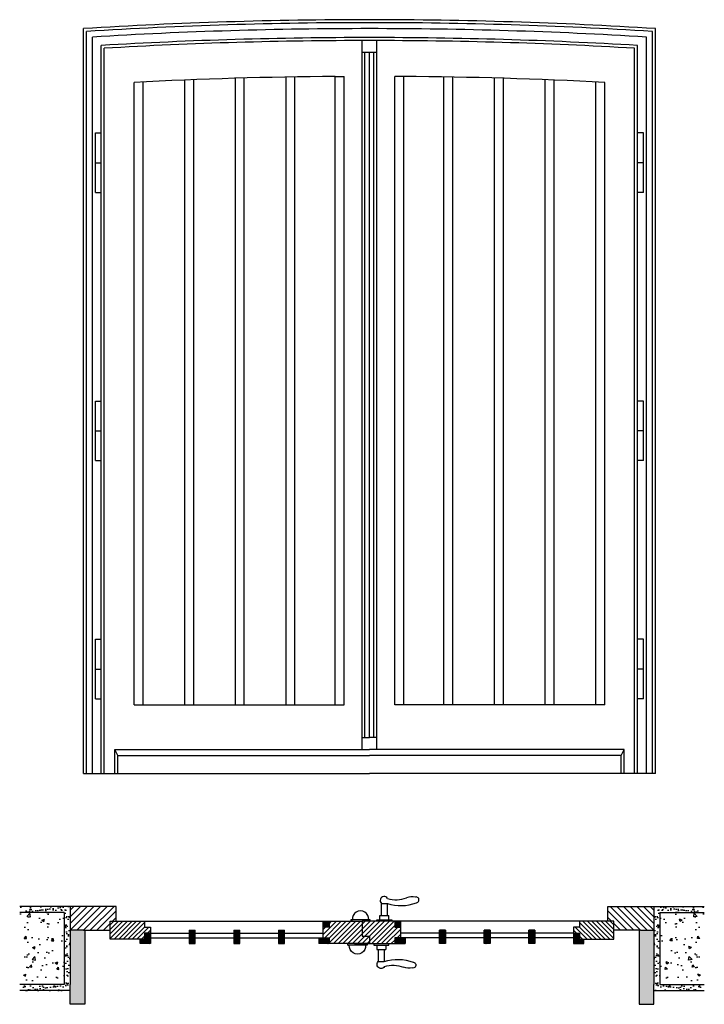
# Model space of a CAD drawing. Extents: x -0.11 to 2.19, y -0.68 to 2.62.
import ezdxf

# ---------------------------------------------------------------- set-up
doc = ezdxf.new("R2010")
doc.units = 0
doc.header["$LTSCALE"] = 0.003367
doc.header["$MEASUREMENT"] = 0
doc.layers.get('0').update_dxf_attribs({"linetype": 'CONTINUOUS'})
pattern_1 = [(45, (0, 0), (-0.002245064, 0.002245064), [])]
pattern_2 = [(135, (2.078919, 0), (0.002245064, 0.002245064), [])]

# ---------------------------------------------------------------- blocks, each defined once
blk = doc.blocks.new('PICAPORTE')
for p, q in [((0.1025, 0.06), (0.1225, 0.06)), ((0.1025, 0.02), (0.1025, 0.06)), ((0.1225, 0.02), (0.1225, 0.06)), ((0, 0.005), (0.005, 0.005)), ((0, 0.005), (0, 0)), ((0.065, 0.005), (0, 0.005)), ((0.065, 0.005), (0.06, 0.005)), ((0.065, 0), (0.065, 0.005)), ((0.0875, 0.005), (0.1375, 0.005)), ((0.0875, 0), (0.0875, 0.005)), ((0.0975, 0.02), (0.1275, 0.02)), ((0.0975, 0.005), (0.0975, 0.02)), ((0.1275, 0.005), (0.1275, 0.02)), ((0.1375, 0.005), (0.1375, 0))]:
    blk.add_line(p, q)
for centre, radius, start, end in [((0.1118, 0.0697), 0.0134, 32.5463, 226.1522), ((0.1519, 0.1644), 0.0922, 251.7465, 292.4452), ((0.2071, 0.0141), 0.0681, 82.0675, 107.0586), ((0.2187, 0.0719), 0.00984, 277.9348, 102.7286), ((0.0325, 0.0074), 0.0276, 355.0209, 184.9791), ((0.1682, 0.1979), 0.1452, 251.6654, 290.92)]:
    blk.add_arc(centre, radius, start, end)

msp = doc.modelspace()

# ---------------------------------------------------------------- hatches: boundary and pattern name
h = msp.add_hatch()
h.set_pattern_fill('AR-SAND', color=256, scale=0.0005, style=0)
h.set_pattern_definition([(37.5, (0, 0), (-0.0008, 0.02447066), [0, -0.019304, 0, -0.02159, 0, -0.0206375]), (7.5, (0, 0), (0.0224762, 0.0358413), [0, -0.010414, 0, -0.017399, 0, -0.0066675]), (327.5, (-0.01562, 0), (0.0395496, 7.186e-05), [0, -0.00635, 0, -0.02286, 0, -0.029845]), (317.5, (-0.01562, 0), (0.0381778, 0.0111465), [0, -0.003175, 0, -0.014986, 0, -0.017145])])
h.paths.add_polyline_path([(0.0595, -0.4342), (0.0595, -0.3542), (-0.1095, -0.3542), (-0.1095, -0.3742), (0.0395, -0.3742), (0.0395, -0.6168), (-0.1095, -0.6168), (-0.1095, -0.6368), (0.0595, -0.6368), (0.0595, -0.6168)])
h = msp.add_hatch()
h.set_pattern_fill('ANSI31', color=256, scale=0.005, style=0)
h.set_pattern_definition([(45, (0, 0), (-0.0112253, 0.0112253), [])])
h.paths.add_polyline_path([(0.2145, -0.3542), (0.0595, -0.3542), (0.0595, -0.4342), (0.1045, -0.4342), (0.1945, -0.4342), (0.1945, -0.4042), (0.2145, -0.4042)])
h = msp.add_hatch()
h.set_pattern_fill('ANSI31', color=256, scale=0.005, style=0)
h.set_pattern_definition([(135, (2.078919, 0), (0.0112253, 0.0112253), [])])
h.paths.add_polyline_path([(1.8645, -0.3542), (1.8645, -0.4042), (1.8845, -0.4042), (1.8845, -0.4342), (1.9745, -0.4342), (2.0195, -0.4342), (2.0195, -0.3542)])
h = msp.add_hatch()
h.set_pattern_fill('AR-SAND', color=256, scale=0.0005, style=0)
h.set_pattern_definition([(142.5, (2.078919, 0), (0.0008, 0.02447066), [0, -0.019304, 0, -0.02159, 0, -0.0206375]), (172.5, (2.07892, 0), (-0.0224762, 0.0358413), [0, -0.010414, 0, -0.017399, 0, -0.0066675]), (212.5, (2.09454, 0), (-0.0395496, 7.186e-05), [0, -0.00635, 0, -0.02286, 0, -0.029845]), (222.5, (2.09454, 0), (-0.0381778, 0.0111465), [0, -0.003175, 0, -0.014986, 0, -0.017145])])
h.paths.add_polyline_path([(2.0195, -0.4342), (2.0195, -0.3542), (2.1884, -0.3542), (2.1884, -0.3742), (2.0395, -0.3742), (2.0395, -0.6168), (2.1884, -0.6168), (2.1884, -0.6368), (2.0195, -0.6368), (2.0195, -0.6168)])
h = msp.add_hatch()
h.set_pattern_fill('AR-CONC', color=256, scale=0.0005, style=0)
h.set_pattern_definition([(50, (0, 0), (0.091092, -0.0079695), [0.009525, -0.104775]), (355, (0, 0), (-0.017621, 0.095528), [0.00762, -0.08382]), (100.451, (0.00759, -0.00066), (0.073471, 0.087558), [0.008095, -0.089045]), (46.184, (0, 0.0254), (0.13554, -0.021021), [0.014287, -0.157163]), (96.636, (0.0113, 0.02365), (0.118702, 0.123713), [0.012143, -0.133568]), (351.184, (0, 0.0254), (0.118702, 0.123713), [0.01143, -0.12573]), (21, (0.0127, 0.01905), (0.0758074, -0.051133), [0.009525, -0.104775]), (326, (0.0127, 0.01905), (0.030901, 0.092094), [0.00762, -0.08382]), (71.451, (0.01902, 0.01479), (0.106708, 0.040961), [0.008095, -0.089045]), (37.5, (0, 0), (0.0015443, 0.0422775), [0, -0.082804, 0, -0.08509, 0, -0.0841375]), (7.5, (0, 0), (0.0334098, 0.0500903), [0, -0.048514, 0, -0.080899, 0, -0.0320675]), (327.5, (-0.02832, 0), (0.0677953, -0.0028644), [0, -0.03175, 0, -0.09906, 0, -0.131445]), (317.5, (-0.04102, 0), (0.0740646, 0.012713), [0, -0.041275, 0, -0.065786, 0, -0.093345])])
h.paths.add_polyline_path([(0.0395, -0.3742), (-0.1095, -0.3742), (-0.1095, -0.6168), (0.0395, -0.6168)])
h = msp.add_hatch()
h.set_pattern_fill('AR-CONC', color=256, scale=0.0005, style=0)
h.set_pattern_definition([(130, (2.07892, 0), (-0.091092, -0.0079695), [0.009525, -0.104775]), (185, (2.07892, 0), (0.017621, 0.095528), [0.00762, -0.08382]), (79.549, (2.07133, -0.00066), (-0.073471, 0.087558), [0.008095, -0.089045]), (133.816, (2.07892, 0.0254), (-0.13554, -0.021021), [0.014287, -0.157163]), (83.364, (2.06762, 0.02365), (-0.118702, 0.123713), [0.012143, -0.133568]), (188.816, (2.07892, 0.0254), (-0.118702, 0.123713), [0.01143, -0.12573]), (159, (2.06622, 0.01905), (-0.0758074, -0.051133), [0.009525, -0.104775]), (214, (2.06622, 0.01905), (-0.030901, 0.092094), [0.00762, -0.08382]), (108.549, (2.0599, 0.01479), (-0.106708, 0.040961), [0.008095, -0.089045]), (142.5, (2.07892, 0), (-0.0015443, 0.0422775), [0, -0.082804, 0, -0.08509, 0, -0.0841375]), (172.5, (2.07892, 0), (-0.0334098, 0.0500903), [0, -0.048514, 0, -0.080899, 0, -0.0320675]), (212.5, (2.10724, 0), (-0.0677953, -0.0028644), [0, -0.03175, 0, -0.09906, 0, -0.131445]), (222.5, (2.11994, 0), (-0.0740646, 0.012713), [0, -0.041275, 0, -0.065786, 0, -0.093345])])
h.paths.add_polyline_path([(2.0395, -0.3742), (2.1884, -0.3742), (2.1884, -0.6168), (2.0395, -0.6168)])
h = msp.add_hatch()
h.set_pattern_fill('ANSI31', color=256, scale=0.0034, style=0)
h.set_pattern_definition([(45, (0, 0), (-0.00763322, 0.00763322), [])])
h.paths.add_polyline_path([(0.3095, -0.4042), (0.1945, -0.4042), (0.1945, -0.4642), (0.3095, -0.4642), (0.3095, -0.4442), (0.3295, -0.4442), (0.3295, -0.4242), (0.3095, -0.4242)])
h = msp.add_hatch()
h.set_pattern_fill('ANSI31', color=256, scale=0.001, style=0)
h.set_pattern_definition(pattern_1)
h.paths.add_polyline_path([(0.9295, -0.4592), (0.9095, -0.4592), (0.8945, -0.4592), (0.8945, -0.4792), (0.9295, -0.4792)])
h.paths.add_polyline_path([(0.9295, -0.4042), (0.9095, -0.4042), (0.9095, -0.4242), (0.9295, -0.4242)])
h = msp.add_hatch()
h.set_pattern_fill('ANSI31', color=256, scale=0.0036, style=0)
h.set_pattern_definition([(45, (0, 0), (-0.00808223, 0.00808223), [])])
h.paths.add_polyline_path([(1.0645, -0.4542), (1.0395, -0.4542), (1.0395, -0.4042), (0.9295, -0.4042), (0.9295, -0.4242), (0.9095, -0.4242), (0.9095, -0.4592), (0.9295, -0.4592), (0.9295, -0.4792), (1.0645, -0.4792)])
h.paths.add_polyline_path([(1.1695, -0.4242), (1.1495, -0.4242), (1.1495, -0.4042), (1.0395, -0.4042), (1.0395, -0.4542), (1.0645, -0.4542), (1.0645, -0.4792), (1.1495, -0.4792), (1.1495, -0.4592), (1.1695, -0.4592)])
h = msp.add_hatch()
h.set_pattern_fill('ANSI31', color=256, scale=0.001, style=0)
h.set_pattern_definition(pattern_2)
h.paths.add_polyline_path([(1.1495, -0.4592), (1.1495, -0.4792), (1.1845, -0.4792), (1.1845, -0.4592), (1.1695, -0.4592)])
h.paths.add_polyline_path([(1.1495, -0.4242), (1.1695, -0.4242), (1.1695, -0.4042), (1.1495, -0.4042)])
h = msp.add_hatch()
h.set_pattern_fill('ANSI31', color=256, scale=0.0034, style=0)
h.set_pattern_definition([(135, (2.078919, 0), (0.00763322, 0.00763322), [])])
h.paths.add_polyline_path([(1.7695, -0.4042), (1.7695, -0.4242), (1.7495, -0.4242), (1.7495, -0.4442), (1.7695, -0.4442), (1.7695, -0.4642), (1.8845, -0.4642), (1.8845, -0.4042)])
h = msp.add_hatch()
h.set_pattern_fill('AR-SAND', color=256, scale=0.0001, style=0)
h.set_pattern_definition([(37.5, (0, 0), (-0.000160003, 0.004894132), [0, -0.0038608, 0, -0.004318, 0, -0.0041275]), (7.5, (0, 0), (0.00449523, 0.00716825), [0, -0.0020828, 0, -0.0034798, 0, -0.0013335]), (327.5, (-0.003124, 0), (0.007909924, 1.4372e-05), [0, -0.00127, 0, -0.004572, 0, -0.005969]), (317.5, (-0.003124, 0), (0.007635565, 0.00222929), [0, -0.000635, 0, -0.0029972, 0, -0.003429])])
h.paths.add_polyline_path([(0.1095, -0.4342), (0.1045, -0.4342), (0.0595, -0.4342), (0.0595, -0.6168), (0.0595, -0.6368), (0.0595, -0.6828), (0.1095, -0.6828)])
h = msp.add_hatch()
h.set_pattern_fill('ANSI31', color=256, scale=0.001, style=0)
h.set_pattern_definition(pattern_1)
h.paths.add_polyline_path([(0.7795, -0.4342), (0.7595, -0.4342), (0.7595, -0.4792), (0.7795, -0.4792)])
h.paths.add_polyline_path([(0.6295, -0.4342), (0.6095, -0.4342), (0.6095, -0.4792), (0.6295, -0.4792)])
h.paths.add_polyline_path([(0.4795, -0.4342), (0.4595, -0.4342), (0.4595, -0.4792), (0.4795, -0.4792)])
h.paths.add_polyline_path([(0.3295, -0.4442), (0.3095, -0.4442), (0.3095, -0.4642), (0.2945, -0.4642), (0.2945, -0.4792), (0.3045, -0.4792), (0.3295, -0.4792), (0.3295, -0.4692)])
h = msp.add_hatch()
h.set_pattern_fill('ANSI31', color=256, scale=0.001, style=0)
h.set_pattern_definition(pattern_2)
h.paths.add_polyline_path([(1.2995, -0.4792), (1.3195, -0.4792), (1.3195, -0.4342), (1.2995, -0.4342)])
h.paths.add_polyline_path([(1.4695, -0.4342), (1.4495, -0.4342), (1.4495, -0.4792), (1.4695, -0.4792)])
h.paths.add_polyline_path([(1.6195, -0.4342), (1.5995, -0.4342), (1.5995, -0.4792), (1.6195, -0.4792)])
h.paths.add_polyline_path([(1.7495, -0.4692), (1.7495, -0.4792), (1.7745, -0.4792), (1.7845, -0.4792), (1.7845, -0.4642), (1.7695, -0.4642), (1.7695, -0.4442), (1.7495, -0.4442)])
h = msp.add_hatch()
h.set_pattern_fill('AR-SAND', color=256, scale=0.0001, style=0)
h.set_pattern_definition([(142.5, (2.078919, 0), (0.000160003, 0.004894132), [0, -0.0038608, 0, -0.004318, 0, -0.0041275]), (172.5, (2.078919, 0), (-0.00449523, 0.00716825), [0, -0.0020828, 0, -0.0034798, 0, -0.0013335]), (212.5, (2.082043, 0), (-0.007909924, 1.4372e-05), [0, -0.00127, 0, -0.004572, 0, -0.005969]), (222.5, (2.082043, 0), (-0.007635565, 0.00222929), [0, -0.000635, 0, -0.0029972, 0, -0.003429])])
h.paths.add_polyline_path([(1.9695, -0.6828), (2.0195, -0.6828), (2.0195, -0.6368), (2.0195, -0.6168), (2.0195, -0.4342), (1.9745, -0.4342), (1.9695, -0.4342)])

# ---------------------------------------------------------------- linework, layer by layer
for p, q in [((0.1045, 0.0924), (0.1045, 2.5924)), ((0.1145, 0.0924), (0.1145, 2.583)), ((2.0145, 0.0924), (2.0145, 2.583)), ((2.0245, 0.0924), (2.0245, 2.5924)), ((0.1345, 0.0924), (0.1345, 2.5642)), ((1.0395, 0.1724), (1.0395, 2.5524)), ((1.0895, 0.1724), (1.0895, 2.5524)), ((1.9945, 0.0924), (1.9945, 2.5642)), ((0.1645, 0.0924), (0.1645, 2.536)), ((0.1745, 0.0924), (0.1745, 2.5265)), ((1.0495, 0.2124), (1.0495, 2.5124)), ((1.0645, 0.2124), (1.0645, 2.5124)), ((1.0795, 0.2124), (1.0795, 2.5124)), ((1.9545, 0.0924), (1.9545, 2.5265)), ((1.9645, 0.0924), (1.9645, 2.536)), ((0.4445, 0.3224), (0.4445, 2.4198)), ((0.4745, 0.3224), (0.4745, 2.421)), ((0.6145, 0.3224), (0.6145, 2.4258)), ((0.6445, 0.3224), (0.6445, 2.4266)), ((0.7845, 0.3224), (0.7845, 2.4299)), ((0.8145, 0.3224), (0.8145, 2.4304)), ((0.9495, 2.432), (0.9795, 2.432)), ((0.9495, 0.3224), (0.9495, 2.432)), ((0.9795, 0.3224), (0.9795, 2.432)), ((1.1495, 0.3224), (1.1495, 2.432)), ((1.1795, 2.432), (1.1495, 2.432)), ((1.1795, 0.3224), (1.1795, 2.432)), ((1.3145, 0.3224), (1.3145, 2.4304)), ((1.3445, 0.3224), (1.3445, 2.4299)), ((1.4845, 0.3224), (1.4845, 2.4266)), ((1.5145, 0.3224), (1.5145, 2.4258)), ((1.6545, 0.3224), (1.6545, 2.421)), ((1.6845, 0.3224), (1.6845, 2.4198)), ((0.2745, 0.3224), (0.2745, 2.4119)), ((0.3045, 0.3224), (0.3045, 2.4119)), ((0.4445, 0.3224), (0.4445, 2.4119)), ((0.6145, 0.3224), (0.6145, 2.4119)), ((0.7845, 0.3224), (0.7845, 2.4119)), ((1.3445, 0.3224), (1.3445, 2.4119)), ((1.5145, 0.3224), (1.5145, 2.4119)), ((1.6845, 0.3224), (1.6845, 2.4119)), ((1.8245, 0.3224), (1.8245, 2.4119)), ((1.8545, 0.3224), (1.8545, 2.4119)), ((0.1445, 2.0424), (0.1445, 2.2424)), ((0.1445, 2.2424), (0.1645, 2.2424)), ((1.9845, 2.2424), (1.9645, 2.2424)), ((1.9845, 2.0424), (1.9845, 2.2424)), ((0.1445, 2.1424), (0.1645, 2.1424)), ((1.9845, 2.1424), (1.9645, 2.1424)), ((0.1445, 2.0424), (0.1645, 2.0424)), ((0.1445, 2.0424), (0.1645, 2.0424)), ((0.1445, 2.0424), (0.1645, 2.0424)), ((0.1445, 2.0424), (0.1645, 2.0424)), ((0.1445, 2.0424), (0.1645, 2.0424)), ((0.1445, 2.0424), (0.1645, 2.0424)), ((1.9845, 2.0424), (1.9645, 2.0424)), ((1.9845, 2.0424), (1.9645, 2.0424)), ((1.9845, 2.0424), (1.9645, 2.0424)), ((1.9845, 2.0424), (1.9645, 2.0424)), ((1.9845, 2.0424), (1.9645, 2.0424)), ((1.9845, 2.0424), (1.9645, 2.0424)), ((0.1445, 1.1424), (0.1445, 1.3424)), ((0.1445, 1.3424), (0.1645, 1.3424)), ((1.9845, 1.3424), (1.9645, 1.3424)), ((1.9845, 1.1424), (1.9845, 1.3424)), ((0.1445, 1.2424), (0.1645, 1.2424)), ((1.9845, 1.2424), (1.9645, 1.2424)), ((0.1445, 1.1424), (0.1645, 1.1424)), ((0.1445, 1.1424), (0.1645, 1.1424)), ((0.1445, 1.1424), (0.1645, 1.1424)), ((0.1445, 1.1424), (0.1645, 1.1424)), ((0.1445, 1.1424), (0.1645, 1.1424)), ((1.9845, 1.1424), (1.9645, 1.1424)), ((1.9845, 1.1424), (1.9645, 1.1424)), ((1.9845, 1.1424), (1.9645, 1.1424)), ((1.9845, 1.1424), (1.9645, 1.1424)), ((1.9845, 1.1424), (1.9645, 1.1424)), ((0.1445, 0.5424), (0.1645, 0.5424)), ((0.1445, 0.3424), (0.1445, 0.5424)), ((1.9845, 0.5424), (1.9645, 0.5424)), ((1.9845, 0.3424), (1.9845, 0.5424)), ((0.1445, 0.4424), (0.1645, 0.4424)), ((1.9845, 0.4424), (1.9645, 0.4424)), ((0.1445, 0.3424), (0.1645, 0.3424)), ((0.1445, 0.3424), (0.1645, 0.3424)), ((0.1445, 0.3424), (0.1645, 0.3424)), ((0.1445, 0.3424), (0.1645, 0.3424)), ((1.9845, 0.3424), (1.9645, 0.3424)), ((1.9845, 0.3424), (1.9645, 0.3424)), ((1.9845, 0.3424), (1.9645, 0.3424)), ((1.9845, 0.3424), (1.9645, 0.3424)), ((0.2745, 0.3224), (0.9495, 0.3224)), ((0.9495, 0.3224), (0.9795, 0.3224)), ((1.1795, 0.3224), (1.1495, 0.3224)), ((1.8545, 0.3224), (1.1795, 0.3224)), ((1.0395, 0.2124), (1.0645, 0.2124)), ((1.0895, 0.2124), (1.0645, 0.2124)), ((0.2095, 0.1724), (1.0645, 0.1724)), ((0.2195, 0.1524), (0.2095, 0.1724)), ((0.2095, 0.0924), (0.2095, 0.1724)), ((1.9195, 0.1724), (1.0645, 0.1724)), ((1.9095, 0.1524), (1.9195, 0.1724)), ((1.9195, 0.0924), (1.9195, 0.1724)), ((0.2195, 0.1524), (1.0645, 0.1524)), ((0.2195, 0.0924), (0.2195, 0.1524)), ((1.9095, 0.1524), (1.0645, 0.1524)), ((1.9095, 0.0924), (1.9095, 0.1524)), ((0.1045, 0.0924), (1.0645, 0.0924)), ((2.0245, 0.0924), (1.0645, 0.0924)), ((0.0595, -0.3542), (-0.1095, -0.3542)), ((0.0595, -0.3542), (0.0595, -0.4342)), ((0.2145, -0.3542), (0.0595, -0.3542)), ((0.2145, -0.4042), (0.2145, -0.3542)), ((1.8645, -0.4042), (1.8645, -0.3542)), ((1.8645, -0.3542), (2.0195, -0.3542)), ((2.0195, -0.3542), (2.1884, -0.3542)), ((2.0195, -0.3542), (2.0195, -0.4342)), ((0.0395, -0.3742), (-0.1095, -0.3742)), ((0.0395, -0.3742), (0.0395, -0.6168)), ((2.0395, -0.3742), (2.0395, -0.6168)), ((2.0395, -0.3742), (2.1884, -0.3742)), ((0.1945, -0.4642), (0.1945, -0.4042)), ((0.1945, -0.4042), (0.3095, -0.4042)), ((0.1945, -0.4042), (0.2145, -0.4042)), ((0.3095, -0.4042), (0.9095, -0.4042)), ((0.3095, -0.4042), (0.3095, -0.4242)), ((0.3095, -0.4042), (0.3095, -0.4042)), ((0.3095, -0.4242), (0.3295, -0.4242)), ((0.3295, -0.4242), (0.3295, -0.4442)), ((0.9095, -0.4592), (0.9095, -0.4042)), ((0.9095, -0.4042), (0.9295, -0.4042)), ((0.9295, -0.4242), (0.9095, -0.4242)), ((0.9295, -0.4042), (1.0395, -0.4042)), ((0.9295, -0.4042), (0.9295, -0.4242)), ((1.0395, -0.4042), (1.0395, -0.4542)), ((1.1495, -0.4042), (1.0395, -0.4042)), ((1.1495, -0.4042), (1.1495, -0.4242)), ((1.1695, -0.4042), (1.1495, -0.4042)), ((1.1495, -0.4242), (1.1695, -0.4242)), ((1.1695, -0.4592), (1.1695, -0.4042)), ((1.7695, -0.4042), (1.1695, -0.4042)), ((1.7695, -0.4242), (1.7495, -0.4242)), ((1.7495, -0.4242), (1.7495, -0.4442)), ((1.7695, -0.4042), (1.7695, -0.4042)), ((1.7695, -0.4042), (1.7695, -0.4242)), ((1.8845, -0.4042), (1.7695, -0.4042)), ((1.8845, -0.4042), (1.8645, -0.4042)), ((1.8845, -0.4642), (1.8845, -0.4042)), ((0.1045, -0.4342), (0.0595, -0.4342)), ((0.0595, -0.4342), (0.0595, -0.6168)), ((0.1045, -0.4342), (0.1945, -0.4342)), ((0.1095, -0.4342), (0.1095, -0.6828)), ((0.3095, -0.4442), (0.3095, -0.4642)), ((0.3295, -0.4442), (0.3095, -0.4442)), ((0.3295, -0.4442), (0.3295, -0.4692)), ((0.3295, -0.4442), (0.4595, -0.4442)), ((0.3295, -0.4592), (0.4595, -0.4592)), ((0.4595, -0.4342), (0.4795, -0.4342)), ((0.4595, -0.4342), (0.4595, -0.4792)), ((0.4795, -0.4792), (0.4795, -0.4342)), ((0.4795, -0.4442), (0.6095, -0.4442)), ((0.4795, -0.4592), (0.6095, -0.4592)), ((0.6095, -0.4342), (0.6295, -0.4342)), ((0.6095, -0.4342), (0.6095, -0.4792)), ((0.6295, -0.4792), (0.6295, -0.4342)), ((0.6295, -0.4442), (0.7595, -0.4442)), ((0.6295, -0.4592), (0.7595, -0.4592)), ((0.7595, -0.4342), (0.7795, -0.4342)), ((0.7595, -0.4342), (0.7595, -0.4792)), ((0.7795, -0.4792), (0.7795, -0.4342)), ((0.7795, -0.4442), (0.9095, -0.4442)), ((0.7795, -0.4592), (0.9095, -0.4592)), ((0.8945, -0.4592), (0.8945, -0.4792)), ((0.9095, -0.4592), (0.9295, -0.4592)), ((0.9295, -0.4592), (0.9295, -0.4792)), ((1.0395, -0.4542), (1.0645, -0.4542)), ((1.0645, -0.4542), (1.0645, -0.4792)), ((1.1495, -0.4592), (1.1495, -0.4792)), ((1.1695, -0.4592), (1.1495, -0.4592)), ((1.2995, -0.4442), (1.1695, -0.4442)), ((1.2995, -0.4592), (1.1695, -0.4592)), ((1.1845, -0.4592), (1.1845, -0.4792)), ((1.2995, -0.4792), (1.2995, -0.4342)), ((1.3195, -0.4342), (1.2995, -0.4342)), ((1.3195, -0.4342), (1.3195, -0.4792)), ((1.4495, -0.4442), (1.3195, -0.4442)), ((1.4495, -0.4592), (1.3195, -0.4592)), ((1.4495, -0.4792), (1.4495, -0.4342)), ((1.4695, -0.4342), (1.4495, -0.4342)), ((1.4695, -0.4342), (1.4695, -0.4792)), ((1.5995, -0.4442), (1.4695, -0.4442)), ((1.5995, -0.4592), (1.4695, -0.4592)), ((1.5995, -0.4792), (1.5995, -0.4342)), ((1.6195, -0.4342), (1.5995, -0.4342)), ((1.6195, -0.4342), (1.6195, -0.4792)), ((1.7495, -0.4442), (1.6195, -0.4442)), ((1.7495, -0.4592), (1.6195, -0.4592)), ((1.7495, -0.4442), (1.7495, -0.4692)), ((1.7495, -0.4442), (1.7695, -0.4442)), ((1.7695, -0.4442), (1.7695, -0.4642)), ((1.9745, -0.4342), (1.8845, -0.4342)), ((1.9695, -0.4342), (1.9695, -0.6828)), ((1.9745, -0.4342), (2.0195, -0.4342)), ((2.0195, -0.4342), (2.0195, -0.6168)), ((0.3095, -0.4642), (0.1945, -0.4642)), ((0.2945, -0.4792), (0.2945, -0.4642)), ((0.3045, -0.4792), (0.2945, -0.4792)), ((0.3295, -0.4792), (0.3045, -0.4792)), ((0.3295, -0.4692), (0.3295, -0.4792)), ((0.4595, -0.4792), (0.4795, -0.4792)), ((0.6095, -0.4792), (0.6295, -0.4792)), ((0.7595, -0.4792), (0.7795, -0.4792)), ((1.0645, -0.4792), (0.8945, -0.4792)), ((1.0145, -0.4792), (1.1845, -0.4792)), ((1.3195, -0.4792), (1.2995, -0.4792)), ((1.4695, -0.4792), (1.4495, -0.4792)), ((1.6195, -0.4792), (1.5995, -0.4792)), ((1.7495, -0.4692), (1.7495, -0.4792)), ((1.7495, -0.4792), (1.7745, -0.4792)), ((1.7695, -0.4642), (1.8845, -0.4642)), ((1.7745, -0.4792), (1.7845, -0.4792)), ((1.7845, -0.4792), (1.7845, -0.4642)), ((0.0395, -0.6168), (-0.1095, -0.6168)), ((0.0595, -0.6368), (0.0595, -0.6168)), ((2.0195, -0.6368), (2.0195, -0.6168)), ((2.0395, -0.6168), (2.1884, -0.6168)), ((0.0595, -0.6368), (-0.1095, -0.6368)), ((0.0595, -0.6828), (0.0595, -0.6368)), ((2.0195, -0.6368), (2.1884, -0.6368)), ((2.0195, -0.6828), (2.0195, -0.6368)), ((0.1095, -0.6828), (0.0595, -0.6828)), ((1.9695, -0.6828), (2.0195, -0.6828))]:
    msp.add_line(p, q)
for radius, start, end in [(15.375, 90, 93.57982), (15.365, 90, 93.54479), (15.375, 86.42018, 90), (15.365, 86.45521, 90), (15.345, 90, 93.4746), (15.345, 86.5254, 90), (15.315, 90, 93.36898), (15.305, 90, 93.33368), (15.315, 86.63102, 90), (15.305, 86.66632, 90), (15.265, 90, 90.09384), (15.265, 89.90616, 90), (15.185, 90.43392, 92.98216), (15.185, 87.01784, 89.56608)]:
    msp.add_arc((1.0645, -12.7526), radius, start, end)

# ---------------------------------------------------------------- block references
msp.add_blockref('PICAPORTE', (1.0021, -0.4042))
at = {"xscale": -1, "rotation": 180}
msp.add_blockref('PICAPORTE', (0.9917, -0.4792), dxfattribs=at)

doc.saveas('drawing.dxf')
